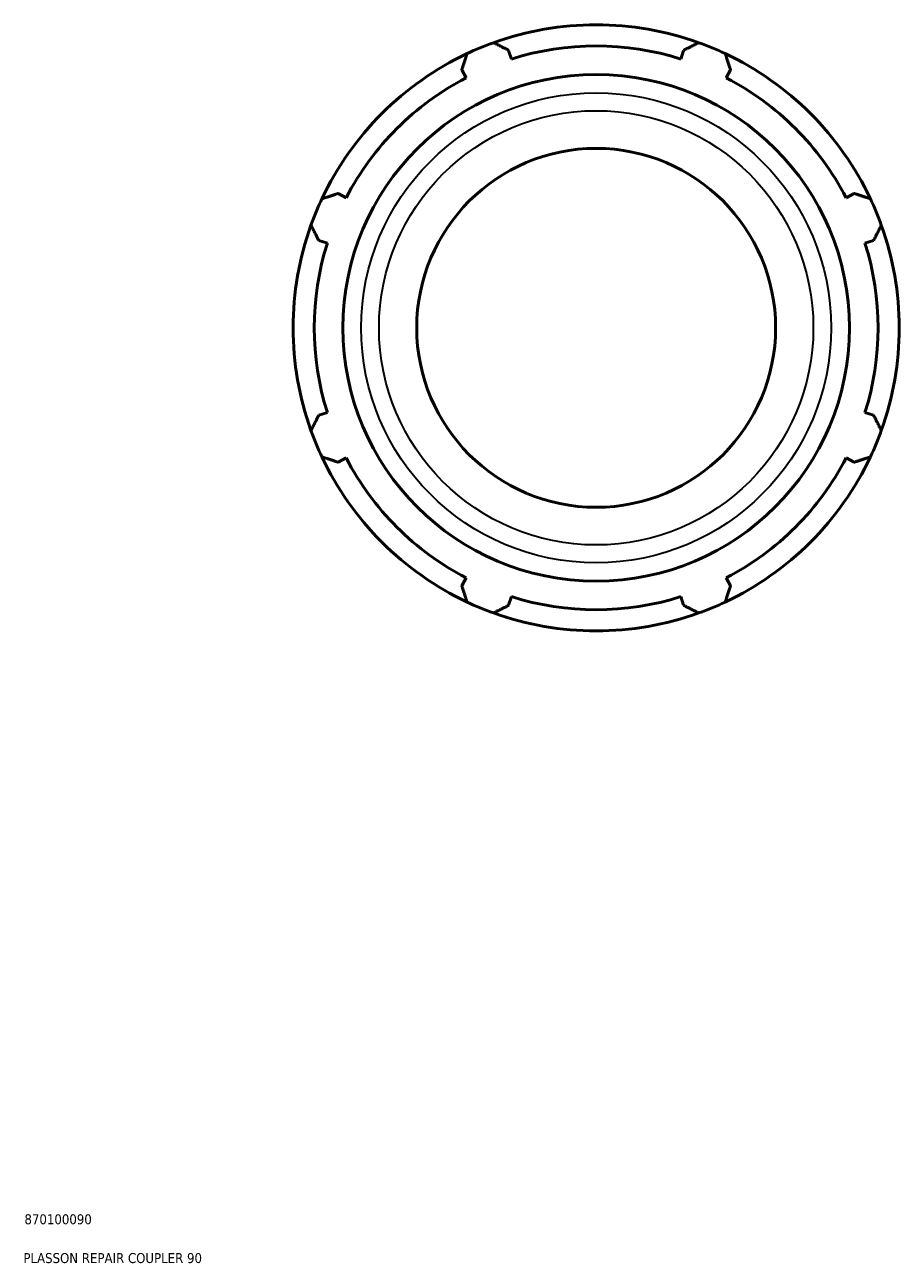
# Model space of a CAD drawing. Header units: millimetres. Extents: x -172 to 1405, y -72 to 983.
# Tile 6 of 7: x 855 to 1074, y 83 to 394. Entities that reach past the tile are written whole.
import ezdxf

# ---------------------------------------------------------------- set-up
doc = ezdxf.new("R2010")
doc.units = ezdxf.units.MM
for name, color, linetype, lineweight in [('Title (ISO)', 7, 'Continuous', 50), ('Visible (ISO)', 7, 'Continuous', 50), ('Visible Narrow (ISO)', 7, 'Continuous', 35)]:
    doc.layers.add(name, color=color, linetype=linetype, lineweight=lineweight)
doc.styles.add('Note Text (ISO)', font='tahoma.ttf')

# ---------------------------------------------------------------- blocks, each defined once
blk = doc.blocks.new('Title Blocks ISO')
at = {"layer": 'Title (ISO)', "color": 232, "true_color": 0xca0064, "style": 'Note Text (ISO)'}
for tag, p in [('PART_NUMBER_001', (34.1, 73.13)), ('DESCRIPTION_001', (33.84, 63.4))]:
    blk.add_attdef(tag, p, '', height=2.5, dxfattribs=at)

msp = doc.modelspace()

# ---------------------------------------------------------------- linework, layer by layer
at = {"layer": 'Visible (ISO)'}
for p, q in [((977.21, 385.336), (976.524, 387.511)), ((1020.403, 387.511), (1019.718, 385.336)), ((964.775, 382.644), (965.827, 380.621)), ((1031.1, 380.621), (1032.153, 382.644)), ((935.77, 350.564), (933.747, 351.617)), ((1063.18, 351.617), (1061.158, 350.564)), ((928.881, 339.867), (931.055, 339.181)), ((1065.872, 339.181), (1068.047, 339.867)), ((931.055, 296.673), (928.881, 295.988)), ((1068.047, 295.988), (1065.872, 296.673)), ((933.747, 284.238), (935.77, 285.291)), ((1061.158, 285.291), (1063.18, 284.238)), ((965.827, 255.233), (964.775, 253.211)), ((1032.153, 253.211), (1031.1, 255.233)), ((976.524, 248.344), (977.21, 250.519)), ((1019.718, 250.519), (1020.403, 248.344))]:
    msp.add_line(p, q, dxfattribs=at)
for radius in [63.515, 45]:
    msp.add_circle((998.464, 317.927), radius, dxfattribs=at)
for radius, start, end in [(76, 70.20802, 109.79198), (76, 109.79198, 115.20802), (70.68, 72.5, 107.5), (76, 64.79198, 70.20802), (76, 115.20802, 154.79198), (76, 25.20802, 64.79198), (70.68, 117.5, 152.5), (70.68, 27.5, 62.5), (76, 154.79198, 160.20802), (76, 19.79198, 25.20802), (76, 160.20802, 199.79198), (76, 340.20802, 19.79198), (70.68, 162.5, 197.5), (70.68, 342.5, 17.5), (76, 199.79198, 205.20802), (76, 334.79198, 340.20802), (76, 205.20802, 244.79198), (70.68, 207.5, 242.5), (76, 295.20802, 334.79198), (70.68, 297.5, 332.5), (76, 244.79198, 250.20802), (70.68, 252.5, 287.5), (76, 289.79198, 295.20802), (76, 250.20802, 289.79198)]:
    msp.add_arc((998.464, 317.927), radius, start, end, dxfattribs=at)
for points, weights in [([(972.73, 389.438), (974.666, 388.455), (976.524, 387.511)], [1, 1.00195900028, 1.00310231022]), ([(1020.403, 387.511), (1022.262, 388.455), (1024.198, 389.438)], [1.00310231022, 1.00195900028, 1]), ([(964.775, 382.644), (965.421, 384.625), (966.095, 386.69)], [1.00310231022, 1.00195900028, 1]), ([(1030.833, 386.69), (1031.506, 384.625), (1032.153, 382.644)], [1, 1.00195900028, 1.00310231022]), ([(929.701, 350.296), (931.766, 350.97), (933.747, 351.617)], [1, 1.00195900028, 1.00310231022]), ([(1063.18, 351.617), (1065.162, 350.97), (1067.226, 350.296)], [1.00310231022, 1.00195900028, 1]), ([(928.881, 339.867), (927.937, 341.725), (926.953, 343.661)], [1.00310231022, 1.00195900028, 1]), ([(1069.974, 343.661), (1068.991, 341.725), (1068.047, 339.867)], [1, 1.00195900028, 1.00310231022]), ([(926.953, 292.193), (927.937, 294.129), (928.881, 295.988)], [1, 1.00195900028, 1.00310231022]), ([(1068.047, 295.988), (1068.991, 294.129), (1069.974, 292.193)], [1.00310231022, 1.00195900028, 1]), ([(933.747, 284.238), (931.766, 284.885), (929.701, 285.559)], [1.00310231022, 1.00195900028, 1]), ([(1067.226, 285.559), (1065.162, 284.885), (1063.18, 284.238)], [1, 1.00195900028, 1.00310231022]), ([(966.095, 249.165), (965.421, 251.229), (964.775, 253.211)], [1, 1.00195900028, 1.00310231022]), ([(1032.153, 253.211), (1031.506, 251.229), (1030.833, 249.165)], [1.00310231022, 1.00195900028, 1]), ([(976.524, 248.344), (974.666, 247.4), (972.73, 246.417)], [1.00310231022, 1.00195900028, 1]), ([(1024.198, 246.417), (1022.262, 247.4), (1020.403, 248.344)], [1, 1.00195900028, 1.00310231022])]:
    msp.add_rational_spline(points, weights, degree=2, dxfattribs=at)
at = {"layer": 'Visible Narrow (ISO)'}
for radius in [58.924, 54.448]:
    msp.add_circle((998.464, 317.927), radius, dxfattribs=at)

# ---------------------------------------------------------------- block references
msp.add_blockref('Title Blocks ISO', (821, 20)).add_auto_attribs({'PART_NUMBER_001': '870100090', 'DESCRIPTION_001': 'PLASSON REPAIR COUPLER 90'})

doc.saveas('drawing.dxf')
